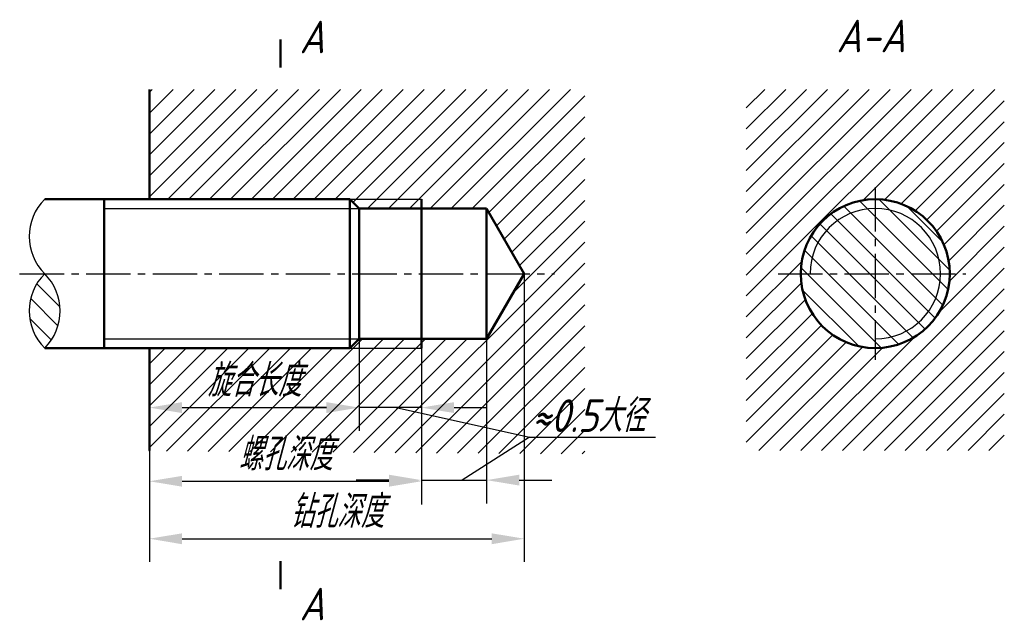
# Model space of a CAD drawing. Header units: millimetres. Extents: x 1115 to 1221, y -87 to -22.
import ezdxf

# ---------------------------------------------------------------- set-up
doc = ezdxf.new("R2010")
doc.units = ezdxf.units.MM
doc.header["$LTSCALE"] = 0.5
doc.header["$PDSIZE"] = 5
doc.linetypes.add('CENTER2', pattern=[28.575, 19.05, -3.175, 3.175, -3.175])
for name, color, linetype in [('剖面线层', 7, 'Continuous'), ('尺寸层', 221, 'Continuous'), ('细实线层', 7, 'Continuous')]:
    doc.layers.add(name, color=color, linetype=linetype)
for name, color, linetype, lineweight in [('文字层', 227, 'Continuous', 20), ('点画线层', 3, 'CENTER2', 25), ('粗实线层', 7, 'Continuous', 50)]:
    doc.layers.add(name, color=color, linetype=linetype, lineweight=lineweight)
doc.styles.add('工程字体（斜）', font='gbeitc.shx', dxfattribs={"bigfont": 'gbcbig.shx'})
doc.styles.add('工程斜体', font='gbeitc.shx', dxfattribs={"bigfont": 'gbcbig.shx'})
doc.dimstyles.new('直径加引线', dxfattribs={"dimtxt": 3.5, "dimasz": 3.5, "dimexe": 2.5, "dimexo": 0, "dimgap": 1, "dimtad": 1, "dimtoh": 1, "dimdsep": 46, "dimtxsty": '工程字体（斜）', "dimcen": 0, "dimadec": 0, "dimazin": 0, "dimtfac": 1, "dimtmove": 1, "dimatfit": 3, "dimfxl": 0, "dimarcsym": 0})

# ---------------------------------------------------------------- blocks, each defined once
blk = doc.blocks.new('*D29')
at = {"layer": 'Defpoints', "color": 0, "ltscale": 0.5}
for p in [(1151.52, -56.67), (1129.01, -58.57), (1151.52, -64.06)]:
    blk.add_point(p, dxfattribs=at)
at = {"layer": '尺寸层', "color": 0, "lineweight": -2, "ltscale": 0.5}
for p, q in [((1151.52, -56.67), (1151.52, -66.56)), ((1129.01, -58.57), (1129.01, -66.56)), ((1132.51, -64.06), (1148.02, -64.06))]:
    blk.add_line(p, q, dxfattribs=at)
at = {"layer": '尺寸层', "color": 0, "ltscale": 0.5}
for points in [[(1132.51, -63.47), (1132.51, -64.64), (1129.01, -64.06)], [(1148.02, -63.47), (1148.02, -64.64), (1151.52, -64.06)]]:
    blk.add_solid(points, dxfattribs=at)
at = {"layer": '尺寸层', "color": 0, "ltscale": 0.5, "insert": (1140.26, -61.13), "char_height": 3.5, "attachment_point": 5, "style": '工程字体（斜）'}
blk.add_mtext('旋合长度', dxfattribs=at)
blk = doc.blocks.new('*D30')
at = {"layer": 'Defpoints', "color": 0, "ltscale": 0.5}
for p in [(1158.22, -57.67), (1129.01, -64.06), (1158.22, -71.97)]:
    blk.add_point(p, dxfattribs=at)
at = {"layer": '尺寸层', "color": 0, "lineweight": -2, "ltscale": 0.5}
for p, q in [((1158.22, -57.67), (1158.22, -74.47)), ((1129.01, -64.06), (1129.01, -74.47)), ((1132.51, -71.97), (1154.72, -71.97))]:
    blk.add_line(p, q, dxfattribs=at)
at = {"layer": '尺寸层', "color": 0, "ltscale": 0.5}
for points in [[(1132.51, -71.39), (1132.51, -72.55), (1129.01, -71.97)], [(1154.72, -71.39), (1154.72, -72.55), (1158.22, -71.97)]]:
    blk.add_solid(points, dxfattribs=at)
at = {"layer": '尺寸层', "color": 0, "ltscale": 0.5, "insert": (1143.61, -69.05), "char_height": 3.5, "attachment_point": 5, "style": '工程字体（斜）'}
blk.add_mtext('螺孔深度', dxfattribs=at)
blk = doc.blocks.new('*D31')
at = {"layer": 'Defpoints', "color": 0, "ltscale": 0.5}
for p in [(1169.26, -49.67), (1129.01, -73.86), (1169.26, -78.14)]:
    blk.add_point(p, dxfattribs=at)
at = {"layer": '尺寸层', "color": 0, "lineweight": -2, "ltscale": 0.5}
for p, q in [((1169.26, -49.67), (1169.26, -80.64)), ((1129.01, -73.86), (1129.01, -80.64)), ((1132.51, -78.14), (1165.76, -78.14))]:
    blk.add_line(p, q, dxfattribs=at)
at = {"layer": '尺寸层', "color": 0, "ltscale": 0.5}
for points in [[(1132.51, -77.56), (1132.51, -78.73), (1129.01, -78.14)], [(1165.76, -77.56), (1165.76, -78.73), (1169.26, -78.14)]]:
    blk.add_solid(points, dxfattribs=at)
at = {"layer": '尺寸层', "color": 0, "ltscale": 0.5, "insert": (1149.13, -75.22), "char_height": 3.5, "attachment_point": 5, "style": '工程字体（斜）'}
blk.add_mtext('钻孔深度', dxfattribs=at)
blk = doc.blocks.new('*D32')
at = {"layer": 'Defpoints', "color": 0, "ltscale": 0.5}
for p in [(1151.52, -56.67), (1158.22, -57.67), (1151.52, -64.06)]:
    blk.add_point(p, dxfattribs=at)
at = {"layer": '尺寸层', "color": 0, "lineweight": -2, "ltscale": 0.5}
for p, q in [((1151.52, -56.67), (1151.52, -66.56)), ((1158.22, -57.67), (1158.22, -66.56)), ((1148.02, -64.06), (1144.52, -64.06)), ((1158.22, -64.06), (1151.52, -64.06)), ((1161.72, -64.06), (1165.22, -64.06))]:
    blk.add_line(p, q, dxfattribs=at)
at = {"layer": '尺寸层', "color": 0, "ltscale": 0.5}
for points in [[(1148.02, -63.47), (1148.02, -64.64), (1151.52, -64.06)], [(1161.72, -63.47), (1161.72, -64.64), (1158.22, -64.06)]]:
    blk.add_solid(points, dxfattribs=at)
blk = doc.blocks.new('e')
at = {"layer": '剖面线层', "ltscale": 0.5}
h = blk.add_hatch(dxfattribs=at)
h.set_pattern_fill('ANSI31', color=256, scale=0.5, style=0)
h.set_pattern_definition([(45, (-1143.613, 45.5363), (-1.122532, 1.122532), [])])
h.paths.add_polyline_path([(32.145, 15.657), (-14.606, 15.657), (-14.606, 3.863), (6.902, 3.863), (14.609, 3.863), (14.609, 2.863), (21.607, 2.863), (25.648, -4.137), (21.607, -11.137), (21.607, -20.68), (26.222, -21.708), (32.145, -21.708)])
h.paths.add_polyline_path([(14.609, -12.137), (6.902, -12.137), (-14.606, -12.137), (-14.606, -23.19), (14.609, -23.387)])
h.paths.add_polyline_path([(21.607, -20.68), (14.609, -19.122), (14.609, -23.387), (21.607, -23.434)])
h.paths.add_polyline_path([(26.222, -21.708), (21.607, -20.68), (21.607, -23.434), (23.481, -23.446)])
h.paths.add_polyline_path([(32.145, -21.708), (26.222, -21.708), (23.481, -23.446), (32.145, -23.505)])
h.paths.add_polyline_path([(21.607, -11.137), (14.609, -11.137), (14.609, -12.137), (14.609, -19.122), (21.607, -20.68)], flags=17)
h.paths.add_polyline_path([(14.609, -11.137), (7.902, -11.137), (6.902, -12.137), (14.609, -12.137)], flags=17)
h.paths.add_polyline_path([(14.609, 3.863), (6.902, 3.863), (7.902, 2.863), (14.609, 2.863)], flags=17)
h.paths.add_polyline_path([(25.567, -16.761), (39.606, -16.761), (39.606, -22.204), (25.567, -22.204)], flags=9)
h.paths.add_polyline_path([(-9.207, -12.797), (2.503, -12.797), (2.503, -18.395), (-9.207, -18.395)], flags=24)
h.paths.add_polyline_path([(-5.795, -20.71), (5.798, -20.71), (5.798, -26.307), (-5.795, -26.307)], flags=9)
h = blk.add_hatch(dxfattribs=at)
h.set_pattern_fill('ANSI31', scale=0.5, style=0)
h.set_pattern_definition([(45, (-1151.9067, 45.5548), (-1.122532, 1.122532), [])])
h.paths.add_polyline_path([(71.339, -4.137), (77.187, -4.137), (77.187, 15.657), (49.49, 15.657), (49.49, -4.137), (55.339, -4.137, -1)])
h.paths.add_polyline_path([(77.187, -4.137), (71.339, -4.137, -1), (55.339, -4.137), (49.49, -4.137), (49.49, -23.137), (77.187, -23.137)])
h = blk.add_hatch(dxfattribs=at)
h.set_pattern_fill('ANSI31', scale=0.5, angle=90, style=0)
h.set_pattern_definition([(135, (-1151.9067, 45.5548), (-1.122532, -1.122532), [])])
h.paths.add_polyline_path([(63.339, -4.137), (63.339, 2.863, 0.4142136), (56.339, -4.137)], flags=17)
h.paths.add_polyline_path([(63.339, -4.137), (70.339, -4.137, 0.4142136), (63.339, 2.863)], flags=17)
h.paths.add_polyline_path([(63.339, -4.137), (63.339, -11.137, 0.4142136), (70.339, -4.137)], flags=17)
h.paths.add_polyline_path([(63.339, -4.137), (55.339, -4.137, 0.4142136), (63.339, -12.137)])
h.paths.add_polyline_path([(63.339, 2.863), (63.339, 3.863, 0.4142136), (55.339, -4.137), (56.339, -4.137, -0.4142136)])
h.paths.add_polyline_path([(70.339, -4.137), (71.339, -4.137, 0.4142136), (63.339, 3.863), (63.339, 2.863, -0.4142136)])
h.paths.add_polyline_path([(71.339, -4.137), (70.339, -4.137, -0.4142136), (63.339, -11.137), (63.339, -12.137, 0.4142136)])
h = blk.add_hatch(dxfattribs=at)
h.set_pattern_fill('ANSI31', color=256, scale=0.5, angle=90, style=0)
h.set_pattern_definition([(135, (-1143.613, 45.5363), (-1.122532, -1.122532), [])])
h.paths.add_polyline_path([(-25.848, -4.137, 0.4142136), (-25.848, -12.137, 0.4142136)])
for p, q in [((21.607, -11.137), (25.648, -4.137)), ((14.609, -12.137), (14.609, -11.137)), ((14.609, -11.137), (21.607, -11.137)), ((21.607, -11.137), (21.607, -28.812)), ((-14.606, -23.19), (-14.606, -12.137)), ((-14.606, -12.137), (6.902, -12.137)), ((6.902, -12.137), (14.609, -12.137)), ((14.609, -12.137), (14.609, -28.812)), ((26.222, -21.708), (18.963, -26.312)), ((11.109, -26.312), (7.609, -26.312)), ((14.609, -26.312), (21.607, -26.312)), ((25.107, -26.312), (28.607, -26.312))]:
    blk.add_line(p, q, dxfattribs=at)
for points in [[(11.109, -25.728), (11.109, -26.895), (14.609, -26.312)], [(25.107, -25.728), (25.107, -26.895), (21.607, -26.312)]]:
    blk.add_solid(points, dxfattribs=at)
at = {"layer": '尺寸层', "color": 7, "ltscale": 0.5}
for p, q in [((11.902, -18.52), (26.222, -21.708)), ((26.222, -21.708), (39.742, -21.708))]:
    blk.add_line(p, q, dxfattribs=at)
at = {"layer": '点画线层', "color": 7, "ltscale": 0.5}
for p, q in [((63.339, 5.155), (63.339, -13.4)), ((-28.535, -4.137), (28.889, -4.137)), ((52.894, -4.137), (73.063, -4.137))]:
    blk.add_line(p, q, dxfattribs=at)
at = {"layer": '粗实线层', "color": 7, "ltscale": 0.5}
for p, q in [((-0.519, 21.008), (-0.519, 18.008)), ((-14.606, 15.657), (-14.606, 3.863)), ((-25.848, 3.863), (-19.461, 3.863)), ((-19.461, 3.863), (6.902, 3.863)), ((-19.461, 3.863), (-19.461, -12.137)), ((7.902, 2.863), (6.902, 3.863)), ((6.902, 3.863), (6.902, -4.137)), ((14.609, -12.137), (14.609, 3.863)), ((7.902, 2.863), (21.607, 2.863)), ((7.902, -11.137), (7.902, 2.863)), ((21.607, 2.863), (21.607, -11.137)), ((21.607, 2.863), (25.648, -4.137)), ((6.902, -12.137), (6.902, -4.137)), ((25.648, -4.137), (21.607, -11.137)), ((7.902, -11.137), (6.902, -12.137)), ((7.902, -11.137), (21.607, -11.137)), ((-25.848, -12.137), (6.902, -12.137)), ((-14.606, -12.137), (-14.606, -23.137)), ((-0.519, -38.02), (-0.519, -35.02))]:
    blk.add_line(p, q, dxfattribs=at)
blk.add_circle((63.339, -4.137), 8, dxfattribs=at)
at = {"layer": '细实线层', "color": 7, "ltscale": 0.5}
for p, q in [((6.902, 3.863), (14.609, 3.863)), ((-19.461, 2.863), (7.902, 2.863)), ((-19.461, -11.137), (7.902, -11.137)), ((6.902, -12.137), (14.609, -12.137))]:
    blk.add_line(p, q, dxfattribs=at)
for centre, radius, start, end in [((-21.848, -0.137), 5.657, 135, 225), ((63.339, -4.137), 7, 270, 180), ((-21.848, -8.137), 5.657, 135, 225), ((-29.848, -8.137), 5.657, 315, 45)]:
    blk.add_arc(centre, radius, start, end, dxfattribs=at)
at = {"layer": '文字层', "color": 7, "ltscale": 0.5, "char_height": 3.5, "attachment_point": 1, "style": '工程斜体'}
for s, insert, width in [('A', (1.507, 23.035), 9.28694), ('A-A', (59.163, 23.141), 9.28694), ('≈0.5大径', (26.442, -17.636), 15.48005), ('A', (1.507, -37.872), 9.28694)]:
    blk.add_mtext(s, dxfattribs=dict(at, insert=insert, width=width))
at = {"layer": '尺寸层', "color": 7, "ltscale": 0.5}
for base, p1, p2, text, picture, middle in [((25.648, -32.607), (-14.606, -28.32), (25.648, -4.137), '钻孔深度', '*D31', (5.521, -29.683)), ((7.902, -18.52), (-14.606, -13.033), (7.902, -11.137), '旋合长度', '*D29', (-3.352, -15.596)), ((7.902, -18.52), (14.609, -12.137), (7.902, -11.137), ' ', '*D32', (11.256, -18.52)), ((14.609, -26.432), (-14.606, -18.52), (14.609, -12.137), '螺孔深度', '*D30', (0.002, -23.509))]:
    dim = blk.add_linear_dim(base=base, p1=p1, p2=p2, text=text, dimstyle='直径加引线', dxfattribs=at)
    dim.commit()
    dim.dimension.update_dxf_attribs({"geometry": picture, "text_midpoint": middle, "insert": (-1143.613, 45.536)})

msp = doc.modelspace()

# ---------------------------------------------------------------- block references
at = {"layer": '剖面线层'}
msp.add_blockref('e', (1143.61, -45.54), dxfattribs=at)

doc.saveas('drawing.dxf')
